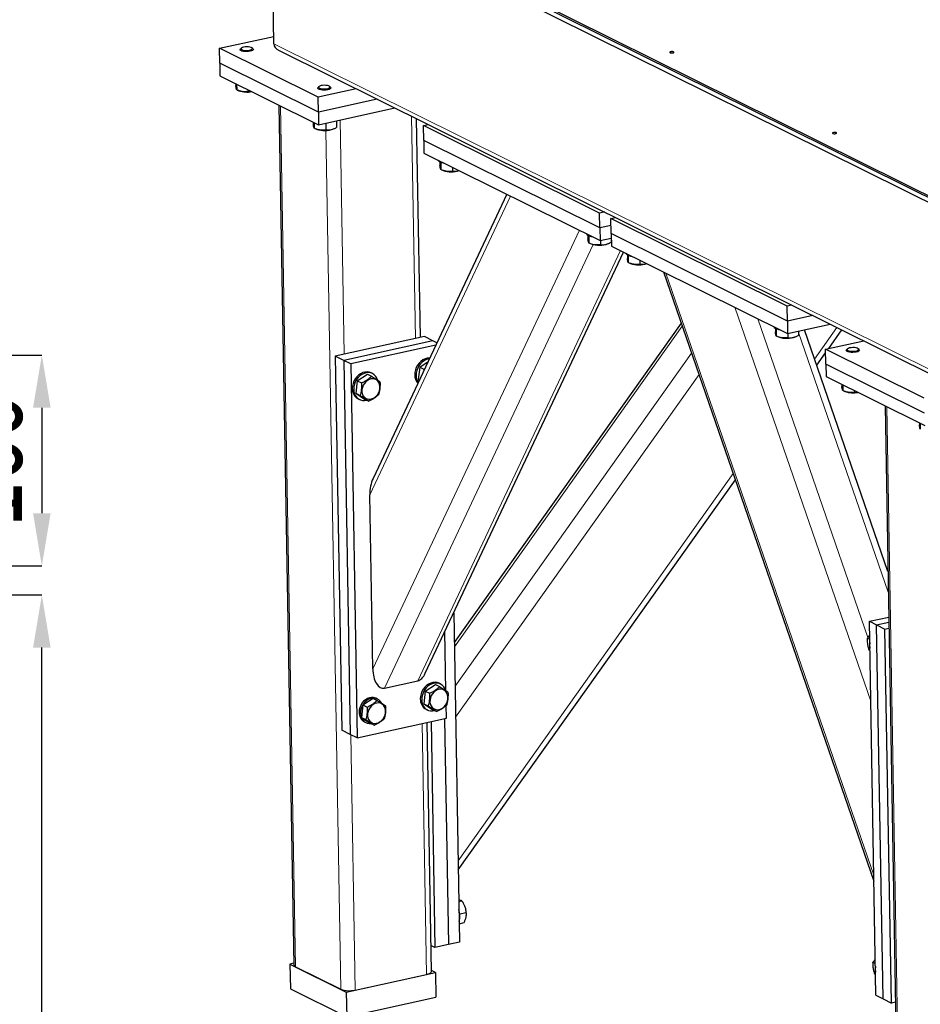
# Model space of a CAD drawing. Header units: millimetres. Extents: x 5 to 415, y 5 to 292.
# Tile 18 of 40: x 257 to 291, y 148 to 185. Entities that reach past the tile are written whole.
import ezdxf

# ---------------------------------------------------------------- set-up
doc = ezdxf.new("R2010")
doc.units = ezdxf.units.MM
doc.header["$PDSIZE"] = -1
doc.layers.add('COTES', color=1, linetype='Continuous')
doc.layers.add('TRAIT-FORT', color=4, linetype='Continuous', lineweight=25)
doc.styles.add('SLDTEXTSTYLE0', font='TXT', dxfattribs={"width": 0.75})
doc.dimstyles.new('SLDDIMSTYLE1', dxfattribs={"dimtxt": 3, "dimasz": 2, "dimexe": 0, "dimexo": 0.0625, "dimgap": 0.75, "dimtad": 1, "dimlfac": 20, "dimrnd": 1e-09, "dimzin": 12, "dimdsep": 46, "dimtxsty": 'SLDTEXTSTYLE0', "dimsah": 1, "dimcen": 0.09, "dimadec": 0, "dimazin": 3, "dimtfac": 1, "dimtofl": 0, "dimtmove": 0, "dimatfit": 3, "dimfxl": 1, "dimfrac": 2, "dimtolj": 1, "dimtzin": 12, "dimarcsym": 0})

# ---------------------------------------------------------------- blocks, each defined once
blk = doc.blocks.new('_D_25')
at = {"layer": 'COTES', "color": 0, "lineweight": -2, "transparency": 16777216}
for p, q in [((238.007, 163.04), (257.356, 163.04)), ((257.356, 128.54), (257.356, 161.04)), ((236.507, 126.54), (257.356, 126.54))]:
    blk.add_line(p, q, dxfattribs=at)
at = {"layer": 'COTES', "color": 0, "transparency": 16777216}
for points in [[(257.023, 161.04), (257.689, 161.04), (257.356, 163.04)], [(257.023, 128.54), (257.689, 128.54), (257.356, 126.54)]]:
    blk.add_solid(points, dxfattribs=at)
at = {"layer": 'Defpoints', "color": 0, "transparency": 16777216}
for p in [(237.944, 163.04), (257.356, 163.04), (236.444, 126.54)]:
    blk.add_point(p, dxfattribs=at)
at = {"layer": 'COTES', "color": 0, "transparency": 16777216, "insert": (253.606, 144.79), "char_height": 3, "attachment_point": 2, "rotation": 90, "style": 'SLDTEXTSTYLE0'}
blk.add_mtext('\\A1;730', dxfattribs=at)
blk = doc.blocks.new('_D_28')
at = {"layer": 'COTES', "color": 0, "lineweight": -2, "transparency": 16777216}
for p, q in [((242.507, 172.14), (257.356, 172.14)), ((257.356, 170.14), (257.356, 166.14)), ((238.007, 164.14), (257.356, 164.14))]:
    blk.add_line(p, q, dxfattribs=at)
at = {"layer": 'COTES', "color": 0, "transparency": 16777216}
for points in [[(257.023, 170.14), (257.689, 170.14), (257.356, 172.14)], [(257.023, 166.14), (257.689, 166.14), (257.356, 164.14)]]:
    blk.add_solid(points, dxfattribs=at)
at = {"layer": 'Defpoints', "color": 0, "transparency": 16777216}
for p in [(242.444, 172.14), (237.944, 164.14), (257.356, 164.14)]:
    blk.add_point(p, dxfattribs=at)
at = {"layer": 'COTES', "color": 0, "transparency": 16777216, "insert": (253.606, 168.14), "char_height": 3, "attachment_point": 2, "rotation": 90, "style": 'SLDTEXTSTYLE0'}
blk.add_mtext('\\A1;160', dxfattribs=at)

msp = doc.modelspace()

# ---------------------------------------------------------------- linework, layer by layer
at = {"lineweight": 18}
for p, q in [((266.15834, 183.94159), (291.28313, 171.469)), ((266.41116, 181.59449), (266.97953, 148.92908)), ((271.37946, 181.19649), (271.52613, 172.76676)), ((268.66762, 181.05758), (268.82225, 172.17054)), ((268.12325, 180.6613), (268.69015, 148.07989)), ((275.1341, 178.17287), (269.79497, 166.83135)), ((277.74446, 176.87702), (269.90975, 160.23434)), ((278.26814, 176.33004), (270.34658, 159.50287)), ((279.29837, 176.10562), (271.61403, 159.78235)), ((281.02649, 175.24773), (288.91201, 152.40885)), ((283.63685, 173.95188), (288.79722, 159.00585)), ((284.51184, 173.51752), (288.68613, 161.42747)), ((281.64559, 173.23941), (273.00201, 161.06728)), ((286.05808, 172.9895), (289.45948, 163.13802)), ((287.51291, 173.18743), (286.66204, 171.98922)), ((282.00039, 172.21179), (273.02794, 159.57655)), ((282.28071, 171.39989), (273.04844, 158.39875)), ((289.39767, 170.1834), (289.96603, 137.51799)), ((283.57715, 167.64499), (273.14321, 152.95163)), ((271.78033, 158.15722), (271.94585, 148.64448)), ((269.07339, 157.73654), (269.24196, 148.04826))]:
    msp.add_line(p, q, dxfattribs=at)
at = {"layer": 'TRAIT-FORT', "lineweight": 25}
for p, q in [((261.55221, 192.79848), (293.09184, 177.1414)), ((261.55345, 192.72753), (293.09307, 177.07045)), ((293.09636, 176.88126), (261.55674, 192.53834)), ((266.15834, 183.94159), (266.04755, 190.30898)), ((264.09398, 183.77638), (266.15332, 184.23047)), ((265.36277, 183.76307), (265.32938, 183.79173)), ((264.10386, 183.2088), (264.09398, 183.77638)), ((267.83597, 181.91876), (264.09398, 183.77638)), ((264.87842, 183.72693), (264.87867, 183.71274)), ((264.92541, 183.7847), (264.89304, 183.7549)), ((265.37859, 183.72144), (265.37835, 183.73563)), ((266.35179, 183.69236), (291.32987, 171.29259)), ((267.84585, 181.35118), (264.10386, 183.2088)), ((264.10386, 183.2088), (264.11209, 182.73581)), ((264.11209, 182.73581), (267.85408, 180.87819)), ((264.71094, 182.43853), (264.71229, 182.36115)), ((264.74271, 182.42275), (264.74653, 182.20313)), ((267.86554, 182.32514), (267.83317, 182.29534)), ((268.3029, 182.30351), (268.26951, 182.33217)), ((264.76944, 182.19323), (264.83039, 182.16768)), ((265.18648, 182.20246), (265.18756, 182.14033)), ((267.81856, 182.26737), (267.8188, 182.25318)), ((269.28215, 182.23765), (267.83597, 181.91876)), ((267.84585, 181.35118), (267.83597, 181.91876)), ((268.31873, 182.26188), (268.31848, 182.27607)), ((266.34986, 181.62493), (266.91757, 148.99665)), ((270.07688, 181.84313), (267.84585, 181.35118)), ((267.84585, 181.35118), (267.85408, 180.87819)), ((267.85408, 180.87819), (270.73915, 181.51436)), ((267.65108, 180.97897), (267.65242, 180.90159)), ((267.68285, 180.9632), (267.68667, 180.74357)), ((268.12323, 180.93754), (268.1277, 180.68077)), ((268.53011, 181.02726), (268.53448, 180.77599)), ((271.71349, 172.80807), (271.56918, 181.10231)), ((271.82972, 180.84483), (272.00846, 180.88424)), ((271.8396, 180.27725), (271.82972, 180.84483)), ((278.51185, 177.52765), (271.82972, 180.84483)), ((267.70958, 180.73367), (267.77053, 180.70812)), ((268.42073, 180.71943), (268.45979, 180.73743)), ((278.52172, 176.96007), (271.8396, 180.27725)), ((271.8396, 180.27725), (271.84783, 179.80426)), ((271.84783, 179.80426), (278.52995, 176.48708)), ((272.45256, 179.47145), (272.45493, 179.3353)), ((272.48433, 179.45557), (272.48917, 179.17728)), ((272.51208, 179.16739), (272.57303, 179.14183)), ((272.92753, 179.26827), (272.9302, 179.11448)), ((274.99306, 178.24289), (269.91754, 167.46135)), ((278.69058, 177.56706), (278.51185, 177.52765)), ((278.52172, 176.96007), (278.51185, 177.52765)), ((278.9395, 177.31535), (279.11824, 177.35476)), ((278.94938, 176.74777), (278.9395, 177.31535)), ((285.62163, 173.99817), (278.9395, 177.31535)), ((278.94406, 177.05319), (278.52172, 176.96007)), ((278.52172, 176.96007), (278.52995, 176.48708)), ((285.6315, 173.43059), (278.94938, 176.74777)), ((278.94938, 176.74777), (278.95761, 176.27478)), ((278.06554, 176.68502), (278.06791, 176.54887)), ((278.09732, 176.66914), (278.10216, 176.39085)), ((278.12506, 176.38096), (278.18602, 176.3554)), ((278.52995, 176.48708), (278.95229, 176.58021)), ((278.54038, 176.48938), (278.54319, 176.32805)), ((278.83622, 176.36672), (278.87528, 176.38472)), ((278.94726, 176.5791), (278.94997, 176.42327)), ((271.89959, 160.07013), (279.42002, 176.04523)), ((278.95761, 176.27478), (285.63973, 172.9576)), ((279.56234, 175.94198), (279.56471, 175.80583)), ((279.59411, 175.92609), (279.59895, 175.64781)), ((279.62186, 175.63791), (279.68281, 175.61235)), ((280.03731, 175.73879), (280.03998, 175.58501)), ((280.9368, 175.29226), (288.91595, 152.18218)), ((285.80036, 174.03758), (285.62163, 173.99817)), ((285.6315, 173.43059), (285.62163, 173.99817)), ((281.60702, 173.35111), (272.99919, 161.22932)), ((286.59509, 173.64306), (285.6315, 173.43059)), ((285.6315, 173.43059), (285.63973, 172.9576)), ((285.17532, 173.15555), (285.17769, 173.0194)), ((285.20709, 173.13966), (285.21194, 172.86138)), ((285.63973, 172.9576), (287.25736, 173.31429)), ((285.65016, 172.9599), (285.65297, 172.79857)), ((286.05704, 173.04962), (286.05975, 172.89379)), ((289.44575, 163.92674), (286.27902, 173.09857)), ((287.19945, 172.39152), (287.69903, 173.09504)), ((271.86412, 172.84128), (268.48426, 172.09601)), ((272.18486, 172.68206), (268.805, 171.93679)), ((272.18486, 172.68206), (271.86412, 172.84128)), ((272.33918, 172.60545), (272.18486, 172.68206)), ((285.23484, 172.85148), (285.2958, 172.82592)), ((285.94599, 172.83724), (285.98505, 172.85524)), ((287.08049, 172.36529), (288.52667, 172.68417)), ((272.29663, 172.51508), (269.07229, 171.8041)), ((286.7444, 171.7507), (287.08289, 172.22737)), ((290.82248, 170.50767), (287.08049, 172.36529)), ((287.09036, 171.7977), (287.08049, 172.36529)), ((287.86493, 172.31583), (287.86517, 172.30165)), ((287.91192, 172.37361), (287.87954, 172.3438)), ((288.34927, 172.35198), (288.31588, 172.38063)), ((288.3651, 172.31034), (288.36485, 172.32453)), ((268.805, 171.93679), (268.48426, 172.09601)), ((268.48426, 172.09601), (268.73115, 157.90644)), ((269.07229, 171.8041), (268.805, 171.93679)), ((268.805, 171.93679), (269.05189, 157.74721)), ((271.68639, 171.68393), (272.00453, 171.89459)), ((269.07229, 171.8041), (269.31918, 157.61453)), ((269.89374, 171.43602), (269.84028, 171.46256)), ((271.68639, 171.68393), (271.63169, 171.21121)), ((271.68639, 171.68393), (271.84664, 171.60437)), ((271.84664, 171.60437), (271.87459, 171.61857)), ((271.84664, 171.60437), (271.84701, 171.55997)), ((290.83235, 169.94008), (287.09036, 171.7977)), ((287.09036, 171.7977), (287.09859, 171.32472)), ((269.32049, 171.16224), (269.2658, 170.68952)), ((269.32049, 171.16224), (269.70388, 171.4161)), ((269.32049, 171.16224), (269.48074, 171.08269)), ((269.70388, 171.4161), (269.86412, 171.33655)), ((271.63169, 171.21121), (271.67314, 171.19063)), ((271.63169, 171.21121), (271.67062, 171.18529)), ((287.09859, 171.32472), (290.84058, 169.4671)), ((287.69745, 171.02743), (287.69879, 170.95005)), ((287.72922, 171.01166), (287.73304, 170.79203)), ((287.75595, 170.78214), (287.8169, 170.75658)), ((288.17299, 170.79136), (288.17407, 170.72923)), ((269.2658, 170.68952), (269.42604, 170.60997)), ((269.2658, 170.68952), (269.59449, 170.47066)), ((269.35117, 170.47728), (269.40463, 170.45075)), ((269.59449, 170.47066), (269.75474, 170.39111)), ((289.33636, 170.21383), (289.90408, 137.58556)), ((290.63758, 169.56787), (290.63893, 169.49049)), ((290.66935, 169.5521), (290.67317, 169.33247)), ((273.14923, 152.60561), (283.65951, 167.40647)), ((269.90975, 160.23434), (269.79497, 166.83135)), ((272.97944, 162.36399), (273.19683, 149.86993)), ((288.74446, 162.03833), (289.4758, 162.19959)), ((288.99135, 147.84875), (288.74446, 162.03833)), ((288.74446, 162.03833), (289.01175, 161.90564)), ((289.01175, 161.90564), (289.47913, 162.0087)), ((289.25864, 147.71607), (289.01175, 161.90564)), ((289.01175, 161.90564), (289.33249, 161.74642)), ((289.33249, 161.74642), (289.48311, 161.77963)), ((272.68083, 159.40585), (272.64184, 161.64685)), ((288.75647, 161.34829), (288.66493, 161.39373)), ((289.57938, 147.55684), (289.33249, 161.74642)), ((288.76366, 160.93472), (288.7356, 160.94865)), ((270.34658, 159.50287), (271.61403, 159.78235)), ((271.90036, 159.38629), (272.28375, 159.64016)), ((272.28375, 159.64016), (272.444, 159.56061)), ((272.47361, 159.66008), (272.42016, 159.68661)), ((271.90036, 159.38629), (271.84567, 158.91357)), ((271.90036, 159.38629), (272.06061, 159.30674)), ((269.53446, 158.86461), (269.47977, 158.39189)), ((269.53446, 158.86461), (269.91785, 159.11847)), ((269.53446, 158.86461), (269.69471, 158.78505)), ((269.91785, 159.11847), (270.0781, 159.03892)), ((270.08548, 159.0936), (270.03202, 159.12014)), ((271.84567, 158.91357), (272.00592, 158.83402)), ((271.84567, 158.91357), (272.17436, 158.69472)), ((272.69904, 158.3598), (272.69059, 158.84512)), ((269.47977, 158.39189), (269.64002, 158.31233)), ((269.47977, 158.39189), (269.80846, 158.17303)), ((271.93104, 158.70134), (271.9845, 158.6748)), ((272.17436, 158.69472), (272.33461, 158.61517)), ((269.31918, 157.61453), (272.69904, 158.3598)), ((269.58737, 158.22444), (269.64083, 158.1979)), ((269.80846, 158.17303), (269.96871, 158.09348)), ((272.13196, 148.75759), (271.96769, 158.19853)), ((272.11832, 158.23175), (272.26737, 149.66498)), ((272.62529, 158.34354), (272.77435, 149.77677)), ((269.05189, 157.74721), (268.73115, 157.90644)), ((269.31918, 157.61453), (269.05189, 157.74721)), ((273.17004, 151.41009), (273.28472, 151.43538)), ((273.20678, 150.93719), (273.45543, 150.99202)), ((273.18473, 150.5658), (273.36814, 150.60624)), ((273.19683, 149.86993), (272.77435, 149.77677)), ((272.26737, 149.66498), (272.11485, 149.74069)), ((272.77435, 149.77677), (272.26737, 149.66498)), ((266.91632, 149.06845), (266.7657, 149.03523)), ((288.97044, 149.05066), (288.87891, 149.0961)), ((266.7657, 149.03523), (266.78216, 148.08926)), ((266.7657, 149.03523), (268.90398, 147.97374)), ((266.97953, 148.92908), (268.69015, 148.07989)), ((268.90398, 147.97374), (272.28383, 148.71901)), ((272.28383, 148.71901), (272.13131, 148.79472)), ((272.28383, 148.71901), (272.30029, 147.77303)), ((269.24196, 148.04826), (271.94585, 148.64448)), ((288.97764, 148.63709), (288.94957, 148.65102)), ((266.78216, 148.08926), (268.92044, 147.02777)), ((268.90398, 147.97374), (268.92044, 147.02777)), ((268.92044, 147.02777), (272.30029, 147.77303)), ((288.99135, 147.84875), (289.25864, 147.71607)), ((289.25864, 147.71607), (289.57938, 147.55684)), ((289.73, 147.59005), (289.57938, 147.55684))]:
    msp.add_line(p, q, dxfattribs=at)
at = {"layer": 'TRAIT-FORT', "lineweight": 25, "flags": 128}
for points in [[(265.34226, 183.77259), (265.32831, 183.79263), (265.29654, 183.81016), (265.24978, 183.82363), (265.19219, 183.83183), (265.12887, 183.83404), (265.06546, 183.83006), (265.00759, 183.82024), (264.9604, 183.80547), (264.92809, 183.78704), (264.91352, 183.7666), (264.91799, 183.74596), (264.94111, 183.72696), (264.98081, 183.71129), (265.03358, 183.70033), (265.09472, 183.69507), (265.1588, 183.69597), (265.22012, 183.70294), (265.27324, 183.71537), (265.31344, 183.73216), (265.33715, 183.75182), (265.34226, 183.77259)], [(265.37774, 183.74081), (265.3732, 183.71874), (265.3505, 183.6976), (265.31133, 183.67896), (265.25859, 183.66419), (265.1962, 183.6544), (265.12877, 183.65032), (265.06132, 183.65223), (264.99884, 183.66002), (264.94597, 183.67308), (264.90662, 183.69046), (264.88373, 183.71087), (264.87897, 183.73279), (264.89272, 183.75461), (264.89304, 183.7549)], [(265.36277, 183.76307), (265.36379, 183.76218), (265.37774, 183.74081)], [(281.31906, 183.63995), (281.29754, 183.64694), (281.26902, 183.6506), (281.23782, 183.65037), (281.20869, 183.64628), (281.18608, 183.63896), (281.17342, 183.62952), (281.17264, 183.6194), (281.18386, 183.61014), (281.20537, 183.60315), (281.2339, 183.5995), (281.2651, 183.59973), (281.29422, 183.60382), (281.31684, 183.61114), (281.3295, 183.62058), (281.33028, 183.63069), (281.31906, 183.63995)], [(268.31788, 182.28126), (268.31334, 182.25918), (268.29064, 182.23804), (268.25147, 182.2194), (268.19873, 182.20463), (268.13633, 182.19484), (268.06891, 182.19076), (268.00145, 182.19268), (267.93897, 182.20046), (267.8861, 182.21352), (267.84676, 182.2309), (267.82386, 182.25131), (267.81911, 182.27324), (267.83286, 182.29505), (267.83317, 182.29534)], [(268.28239, 182.31303), (268.26844, 182.33307), (268.23668, 182.3506), (268.18992, 182.36407), (268.13232, 182.37227), (268.06901, 182.37448), (268.0056, 182.3705), (267.94773, 182.36068), (267.90054, 182.34591), (267.86822, 182.32748), (267.85366, 182.30704), (267.85813, 182.2864), (267.88124, 182.2674), (267.92095, 182.25173), (267.97371, 182.24078), (268.03485, 182.23551), (268.09893, 182.23641), (268.16026, 182.24338), (268.21338, 182.25582), (268.25358, 182.27261), (268.27728, 182.29226), (268.28239, 182.31303)], [(268.3029, 182.30351), (268.30392, 182.30262), (268.31788, 182.28126)], [(287.48799, 180.57753), (287.46648, 180.58452), (287.43795, 180.58818), (287.40675, 180.58795), (287.37763, 180.58386), (287.35502, 180.57654), (287.34236, 180.5671), (287.34158, 180.55698), (287.3528, 180.54772), (287.37431, 180.54073), (287.40284, 180.53708), (287.43404, 180.53731), (287.46316, 180.5414), (287.48577, 180.54872), (287.49843, 180.55816), (287.49921, 180.56827), (287.48799, 180.57753)], [(272.39318, 179.53353), (272.3944, 179.52975), (272.41424, 179.49995), (272.45131, 179.47218), (272.50428, 179.44744), (272.57122, 179.42663), (272.63652, 179.41273)], [(278.00616, 176.7471), (278.00738, 176.74332), (278.02722, 176.71352), (278.0643, 176.68575), (278.11726, 176.66101), (278.18421, 176.6402), (278.24951, 176.6263)], [(279.50296, 176.00406), (279.50418, 176.00027), (279.52402, 175.97047), (279.56109, 175.9427), (279.61406, 175.91796), (279.681, 175.89715), (279.7463, 175.88325)], [(285.11594, 173.21762), (285.11716, 173.21384), (285.137, 173.18404), (285.17408, 173.15627), (285.22704, 173.13153), (285.29399, 173.11072), (285.35929, 173.09682)], [(288.36425, 172.32972), (288.35971, 172.30765), (288.33701, 172.2865), (288.29784, 172.26786), (288.2451, 172.2531), (288.1827, 172.24331), (288.11528, 172.23922), (288.04782, 172.24114), (287.98534, 172.24892), (287.93247, 172.26199), (287.89313, 172.27937), (287.87023, 172.29978), (287.86548, 172.3217), (287.87923, 172.34351), (287.87954, 172.3438)], [(288.32876, 172.36149), (288.31481, 172.38153), (288.28305, 172.39907), (288.23629, 172.41253), (288.17869, 172.42073), (288.11538, 172.42294), (288.05197, 172.41896), (287.9941, 172.40915), (287.94691, 172.39437), (287.91459, 172.37594), (287.90003, 172.3555), (287.9045, 172.33487), (287.92761, 172.31587), (287.96732, 172.30019), (288.02008, 172.28924), (288.08122, 172.28397), (288.1453, 172.28487), (288.20663, 172.29184), (288.25975, 172.30428), (288.29995, 172.32107), (288.32366, 172.34072), (288.32876, 172.36149)], [(288.34927, 172.35198), (288.35029, 172.35108), (288.36425, 172.32972)], [(272.06418, 172.02129), (272.05621, 172.02165), (271.97343, 172.01597), (271.89027, 171.99343), (271.80941, 171.95476), (271.73343, 171.90121), (271.66479, 171.83449), (271.60569, 171.75675), (271.55803, 171.67049), (271.52335, 171.57848), (271.50275, 171.48368), (271.49689, 171.38913)], [(272.05077, 171.9928), (272.02689, 171.98943), (271.94373, 171.96689), (271.86286, 171.92823), (271.78689, 171.87467), (271.71825, 171.80795), (271.65915, 171.73022), (271.61149, 171.64396), (271.5768, 171.55195), (271.5562, 171.45714), (271.55035, 171.3626)], [(269.84028, 171.46256), (269.77005, 171.48861), (269.69031, 171.49996), (269.60753, 171.49428), (269.52437, 171.47174), (269.44351, 171.43307), (269.36753, 171.37952), (269.29889, 171.3128), (269.23979, 171.23507), (269.19214, 171.14881), (269.15745, 171.0568), (269.13685, 170.96199), (269.131, 170.86745)], [(270.08979, 171.19721), (270.06396, 171.26145), (270.01984, 171.3321), (269.9638, 171.39026), (269.89765, 171.43405), (269.82351, 171.46207), (269.74377, 171.47343), (269.66099, 171.46774), (269.57783, 171.4452), (269.49696, 171.40654), (269.42099, 171.35298), (269.35235, 171.28627), (269.29325, 171.20853), (269.24559, 171.12227), (269.21091, 171.03026), (269.1903, 170.93546), (269.18445, 170.84091)], [(270.04437, 171.19563), (269.9836, 171.22553), (269.91639, 171.23903), (269.84568, 171.23555), (269.77456, 171.21525), (269.70613, 171.179), (269.6434, 171.1284), (269.58909, 171.06565), (269.54559, 170.9935), (269.51479, 170.9151), (269.49804, 170.83387), (269.49608, 170.75337), (269.50898, 170.67712), (269.53619, 170.60845), (269.57652, 170.55035), (269.62819, 170.50537), (269.68897, 170.47548), (269.75618, 170.46198), (269.82689, 170.46545), (269.89801, 170.48576), (269.96643, 170.522), (270.02917, 170.57261), (270.08347, 170.63536), (270.12698, 170.70751), (270.15777, 170.78591), (270.17452, 170.86713), (270.17649, 170.94763), (270.16358, 171.02388), (270.13637, 171.09256), (270.09605, 171.15065), (270.04437, 171.19563)], [(269.18445, 170.84091), (269.19354, 170.74966), (269.21727, 170.66463), (269.25488, 170.58856), (269.30516, 170.5239), (269.36651, 170.47272), (269.43693, 170.43666), (269.51418, 170.4169), (269.59577, 170.41405), (269.67908, 170.42822), (269.67966, 170.42838)], [(288.75834, 161.24074), (288.75556, 161.22276), (288.74971, 161.12821)], [(288.74971, 161.12821), (288.7588, 161.03696), (288.76217, 161.02033)], [(272.42016, 159.68661), (272.34992, 159.71267), (272.27018, 159.72402), (272.1874, 159.71834), (272.10424, 159.6958), (272.02338, 159.65713), (271.94741, 159.60358), (271.87877, 159.53686), (271.81967, 159.45912), (271.77201, 159.37286), (271.73732, 159.28085), (271.71672, 159.18605), (271.71087, 159.0915)], [(272.66967, 159.42127), (272.64383, 159.48551), (272.59971, 159.55616), (272.54367, 159.61432), (272.47752, 159.65811), (272.40338, 159.68613), (272.32364, 159.69748), (272.24086, 159.6918), (272.1577, 159.66926), (272.07684, 159.63059), (272.00086, 159.57704), (271.93222, 159.51032), (271.87312, 159.43258), (271.82546, 159.34632), (271.79078, 159.25431), (271.77018, 159.15951), (271.76432, 159.06497)], [(270.03202, 159.12014), (270.01381, 159.12849), (269.9401, 159.14973), (269.86168, 159.15372), (269.78138, 159.14031), (269.7021, 159.10998), (269.62671, 159.06383), (269.55793, 159.00354), (269.49826, 158.93127), (269.44984, 158.84964), (269.41442, 158.7616), (269.39329, 158.67033), (269.38722, 158.57913)], [(272.62424, 159.41969), (272.56347, 159.44958), (272.49626, 159.46309), (272.42555, 159.45961), (272.35443, 159.4393), (272.286, 159.40306), (272.22327, 159.35245), (272.16896, 159.28971), (272.12546, 159.21755), (272.09466, 159.13915), (272.07792, 159.05793), (272.07595, 158.97743), (272.08886, 158.90118), (272.11606, 158.8325), (272.15639, 158.77441), (272.20807, 158.72943), (272.26884, 158.69954), (272.33605, 158.68603), (272.40676, 158.68951), (272.47788, 158.70982), (272.54631, 158.74606), (272.60904, 158.79666), (272.66335, 158.85941), (272.70685, 158.93156), (272.73765, 159.00997), (272.75439, 159.09119), (272.75636, 159.17169), (272.74345, 159.24794), (272.71624, 159.31661), (272.67592, 159.37471), (272.62424, 159.41969)], [(270.23419, 158.94662), (270.19016, 159.01136), (270.1336, 159.06422), (270.06727, 159.10195), (269.99356, 159.12319), (269.91514, 159.12718), (269.83483, 159.11377), (269.75555, 159.08344), (269.68016, 159.0373), (269.61139, 158.977), (269.55171, 158.90473), (269.50329, 158.8231), (269.46788, 158.73506), (269.44675, 158.64379), (269.44067, 158.55259)], [(270.25834, 158.898), (270.19757, 158.92789), (270.13036, 158.9414), (270.05965, 158.93792), (269.98853, 158.91762), (269.9201, 158.88137), (269.85737, 158.83077), (269.80306, 158.76802), (269.75956, 158.69587), (269.72876, 158.61746), (269.71202, 158.53624), (269.71005, 158.45574), (269.72296, 158.37949), (269.75017, 158.31082), (269.79049, 158.25272), (269.84217, 158.20774), (269.90294, 158.17785), (269.97015, 158.16434), (270.04086, 158.16782), (270.11198, 158.18813), (270.18041, 158.22437), (270.24314, 158.27498), (270.29745, 158.33773), (270.34095, 158.40988), (270.37175, 158.48828), (270.38849, 158.5695), (270.39046, 158.65), (270.37755, 158.72625), (270.35035, 158.79493), (270.31002, 158.85302), (270.25834, 158.898)], [(271.76432, 159.06497), (271.77341, 158.97371), (271.79714, 158.88869), (271.83475, 158.81262), (271.88504, 158.74795), (271.94638, 158.69677), (272.01681, 158.66072), (272.09406, 158.64095), (272.17564, 158.63811), (272.25895, 158.65228), (272.25954, 158.65244)], [(269.44067, 158.55259), (269.44987, 158.46476), (269.474, 158.38348), (269.51219, 158.31167), (269.56307, 158.25193), (269.6248, 158.20643), (269.69514, 158.17681), (269.77155, 158.16414), (269.82402, 158.16531)], [(271.94585, 148.64448), (272.00768, 148.66106), (272.05891, 148.68108), (272.09759, 148.70377), (272.12221, 148.72827), (272.13184, 148.75362), (272.13196, 148.75759)], [(288.97231, 148.94311), (288.96954, 148.92512), (288.96368, 148.83058)], [(288.96368, 148.83058), (288.97277, 148.73932), (288.97615, 148.7227)]]:
    msp.add_lwpolyline(points, dxfattribs=at)
at = {"layer": 'TRAIT-FORT', "lineweight": 25}
for centre, radius, start, end in [((265.14128, 183.11553), 0.99753, 251.841043, 280.496049), ((268.08006, 181.60854), 0.95214, 251.028991, 290.964646), ((272.88484, 180.06766), 0.97693, 251.387111, 288.078468), ((278.49555, 177.25583), 0.95214, 251.028991, 290.964646), ((279.99462, 176.53819), 0.97693, 251.387111, 288.078468), ((285.60533, 173.72635), 0.95214, 251.028991, 290.964646), ((271.96118, 171.38443), 0.46431, 179.419141, 222.239251), ((272.02925, 171.36058), 0.47891, 179.758333, 213.348535), ((269.55815, 170.85129), 0.42746, 177.833653, 241.039191), ((288.12778, 171.70443), 0.99753, 251.841043, 280.496049), ((272.13802, 159.07534), 0.42746, 177.833653, 241.039191), ((269.77372, 158.56342), 0.38682, 177.671541, 241.201303), ((272.41496, 150.8637), 0.79683, 344.611469, 17.382167), ((267.00522, 149.01484), 0.08952, 191.719157, 253.316885), ((269.0194, 148.99483), 0.97238, 250.208624, 283.231636)]:
    msp.add_arc(centre, radius, start, end, dxfattribs=at)
for centre, major_axis, ratio, start_param, end_param in [((266.5722, 183.91787), (0.41246, -0.05052), 0.67948748, 3.23655831, 4.23382672), ((270.21745, 166.92451), (0.04464, 0.82956), 0.50672656, 0.89454209, 1.7105541), ((270.33223, 160.3275), (0.04464, 0.82956), 0.50672656, 1.7105541, 3.28135043), ((271.59968, 160.60698), (0.04464, 0.82956), 0.50672656, 3.28135043, 4.03613474)]:
    msp.add_ellipse(centre, major_axis=major_axis, ratio=ratio, start_param=start_param, end_param=end_param, dxfattribs=at)
for points, knots in [([(264.74653, 182.20313), (264.74243, 182.20887), (264.73563, 182.21836), (264.72514, 182.26879), (264.71782, 182.31774), (264.71352, 182.35151), (264.71229, 182.36115)], [0, 0, 0, 0, 0.38554949, 0.63764185, 0.89654625, 1, 1, 1, 1]), ([(265.18756, 182.14033), (265.14947, 182.13541), (265.07244, 182.12546), (264.95792, 182.13412), (264.84812, 182.16098), (264.7806, 182.18899), (264.74653, 182.20313)], [0, 0, 0, 0, 0.26460494, 0.53494775, 0.76534313, 1, 1, 1, 1]), ([(265.18756, 182.14033), (265.22293, 182.1367), (265.26366, 182.13253), (265.30559, 182.13965), (265.31111, 182.14059)], [0, 0, 0, 0, 0.8683954, 1, 1, 1, 1]), ([(267.68667, 180.74357), (267.68256, 180.74931), (267.67577, 180.7588), (267.66528, 180.80923), (267.65796, 180.85818), (267.65365, 180.89195), (267.65242, 180.90159)], [0, 0, 0, 0, 0.38554949, 0.63764185, 0.89654625, 1, 1, 1, 1]), ([(268.1277, 180.68077), (268.0896, 180.67585), (268.01258, 180.6659), (267.89805, 180.67456), (267.78825, 180.70142), (267.72074, 180.72944), (267.68667, 180.74357)], [0, 0, 0, 0, 0.26460494, 0.53494775, 0.76534313, 1, 1, 1, 1]), ([(268.1277, 180.68077), (268.16318, 180.67866), (268.23493, 180.6744), (268.34081, 180.69149), (268.44171, 180.72641), (268.50337, 180.75936), (268.53448, 180.77599)], [0, 0, 0, 0, 0.26460494, 0.53494775, 0.76534313, 1, 1, 1, 1]), ([(272.48917, 179.17728), (272.48507, 179.18302), (272.47827, 179.19251), (272.46778, 179.24295), (272.46046, 179.29189), (272.45616, 179.32566), (272.45493, 179.3353)], [0, 0, 0, 0, 0.38554949, 0.63764185, 0.89654625, 1, 1, 1, 1]), ([(272.9302, 179.11448), (272.8921, 179.10956), (272.81508, 179.09961), (272.70056, 179.10827), (272.59076, 179.13514), (272.52324, 179.16315), (272.48917, 179.17728)], [0, 0, 0, 0, 0.26460494, 0.53494775, 0.76534313, 1, 1, 1, 1]), ([(272.9302, 179.11448), (272.96566, 179.11262), (273.03735, 179.10885), (273.12317, 179.11976), (273.17138, 179.13744), (273.1827, 179.14159)], [0, 0, 0, 0, 0.42818484, 0.86565473, 1, 1, 1, 1]), ([(278.10216, 176.39085), (278.09805, 176.39659), (278.09126, 176.40608), (278.08077, 176.45652), (278.07345, 176.50546), (278.06914, 176.53923), (278.06791, 176.54887)], [0, 0, 0, 0, 0.38554949, 0.63764185, 0.89654625, 1, 1, 1, 1]), ([(278.54319, 176.32805), (278.50509, 176.32313), (278.42807, 176.31318), (278.31354, 176.32184), (278.20374, 176.34871), (278.13622, 176.37672), (278.10216, 176.39085)], [0, 0, 0, 0, 0.26460494, 0.53494775, 0.76534313, 1, 1, 1, 1]), ([(278.54319, 176.32805), (278.57867, 176.32595), (278.65042, 176.32169), (278.7563, 176.33877), (278.8572, 176.37369), (278.91886, 176.40665), (278.94997, 176.42327)], [0, 0, 0, 0, 0.26460494, 0.53494775, 0.76534313, 1, 1, 1, 1]), ([(279.59895, 175.64781), (279.59485, 175.65354), (279.58805, 175.66304), (279.57756, 175.71347), (279.57024, 175.76241), (279.56594, 175.79618), (279.56471, 175.80583)], [0, 0, 0, 0, 0.38554949, 0.63764185, 0.89654625, 1, 1, 1, 1]), ([(280.03998, 175.58501), (280.00188, 175.58008), (279.92486, 175.57014), (279.81034, 175.57879), (279.70054, 175.60566), (279.63302, 175.63367), (279.59895, 175.64781)], [0, 0, 0, 0, 0.26460494, 0.53494775, 0.76534313, 1, 1, 1, 1]), ([(280.03998, 175.58501), (280.07544, 175.58314), (280.14713, 175.57937), (280.23295, 175.59029), (280.28116, 175.60796), (280.29248, 175.61211)], [0, 0, 0, 0, 0.42818484, 0.86565473, 1, 1, 1, 1]), ([(285.21194, 172.86138), (285.20783, 172.86711), (285.20104, 172.87661), (285.19055, 172.92704), (285.18323, 172.97598), (285.17892, 173.00975), (285.17769, 173.0194)], [0, 0, 0, 0, 0.38554949, 0.63764185, 0.89654625, 1, 1, 1, 1]), ([(285.65297, 172.79857), (285.61487, 172.79365), (285.53785, 172.78371), (285.42332, 172.79236), (285.31352, 172.81923), (285.246, 172.84724), (285.21194, 172.86138)], [0, 0, 0, 0, 0.26460494, 0.53494775, 0.76534313, 1, 1, 1, 1]), ([(285.65297, 172.79857), (285.68845, 172.79647), (285.76019, 172.79221), (285.86608, 172.80929), (285.96698, 172.84421), (286.02864, 172.87717), (286.05975, 172.89379)], [0, 0, 0, 0, 0.26460494, 0.53494775, 0.76534313, 1, 1, 1, 1]), ([(269.48074, 171.08269), (269.51987, 171.10181), (269.59899, 171.14047), (269.703, 171.20432), (269.79192, 171.27057), (269.83991, 171.31442), (269.86412, 171.33655)], [0, 0, 0, 0, 0.264604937, 0.534947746, 0.765343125, 1, 1, 1, 1]), ([(269.86412, 171.33655), (269.91406, 171.30468), (269.99666, 171.25196), (270.09573, 171.18578), (270.15389, 171.14548), (270.18417, 171.12387), (270.19282, 171.1177)], [0, 0, 0, 0, 0.38554949, 0.63764185, 0.89654625, 1, 1, 1, 1]), ([(270.13813, 170.64498), (270.14873, 170.6831), (270.17018, 170.76016), (270.18873, 170.88091), (270.19596, 171.00155), (270.19387, 171.07875), (270.19282, 171.1177)], [0, 0, 0, 0, 0.26460494, 0.53494775, 0.76534313, 1, 1, 1, 1]), ([(269.48074, 171.08269), (269.48185, 171.03875), (269.4841, 170.94992), (269.47422, 170.82487), (269.45426, 170.71055), (269.43551, 170.6437), (269.42604, 170.60997)], [0, 0, 0, 0, 0.26460494, 0.53494775, 0.76534313, 1, 1, 1, 1]), ([(287.73304, 170.79203), (287.72893, 170.79777), (287.72214, 170.80726), (287.71165, 170.85769), (287.70433, 170.90664), (287.70002, 170.94041), (287.69879, 170.95005)], [0, 0, 0, 0, 0.38554949, 0.63764185, 0.89654625, 1, 1, 1, 1]), ([(288.17407, 170.72923), (288.13597, 170.72431), (288.05895, 170.71436), (287.94442, 170.72302), (287.83462, 170.74989), (287.76711, 170.7779), (287.73304, 170.79203)], [0, 0, 0, 0, 0.26460494, 0.53494775, 0.76534313, 1, 1, 1, 1]), ([(288.17407, 170.72923), (288.20944, 170.72561), (288.25017, 170.72143), (288.2921, 170.72855), (288.29762, 170.72949)], [0, 0, 0, 0, 0.8683954, 1, 1, 1, 1]), ([(269.42604, 170.60997), (269.47598, 170.57809), (269.55858, 170.52537), (269.65765, 170.4592), (269.71581, 170.41889), (269.74609, 170.39728), (269.75474, 170.39111)], [0, 0, 0, 0, 0.38554949, 0.63764185, 0.89654625, 1, 1, 1, 1]), ([(270.13813, 170.64498), (270.11071, 170.62003), (270.05529, 170.56961), (269.95995, 170.50146), (269.85831, 170.44152), (269.78947, 170.40802), (269.75474, 170.39111)], [0, 0, 0, 0, 0.26460494, 0.53494775, 0.76534313, 1, 1, 1, 1]), ([(290.67317, 169.33247), (290.66907, 169.33821), (290.66227, 169.3477), (290.65178, 169.39814), (290.64446, 169.44708), (290.64016, 169.48085), (290.63893, 169.49049)], [0, 0, 0, 0, 0.38554949, 0.63764185, 0.89654625, 1, 1, 1, 1]), ([(288.75344, 161.52247), (288.73155, 161.49307), (288.69986, 161.4505), (288.67319, 161.40715), (288.66493, 161.39373)], [0, 0, 0, 0, 0.69057888, 1, 1, 1, 1]), ([(288.7356, 160.94865), (288.7236, 160.99019), (288.69935, 161.07417), (288.67665, 161.19203), (288.66545, 161.29949), (288.66511, 161.36213), (288.66493, 161.39373)], [0, 0, 0, 0, 0.26460494, 0.53494775, 0.76534313, 1, 1, 1, 1]), ([(272.06061, 159.30674), (272.09975, 159.32587), (272.17887, 159.36453), (272.28287, 159.42838), (272.37179, 159.49463), (272.41978, 159.53848), (272.444, 159.56061)], [0, 0, 0, 0, 0.264604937, 0.534947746, 0.765343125, 1, 1, 1, 1]), ([(272.444, 159.56061), (272.49394, 159.52873), (272.57653, 159.47602), (272.6756, 159.40984), (272.73377, 159.36953), (272.76405, 159.34792), (272.77269, 159.34175)], [0, 0, 0, 0, 0.38554949, 0.63764185, 0.89654625, 1, 1, 1, 1]), ([(272.06061, 159.30674), (272.06172, 159.2628), (272.06398, 159.17397), (272.05409, 159.04893), (272.03414, 158.9346), (272.01538, 158.86775), (272.00592, 158.83402)], [0, 0, 0, 0, 0.26460494, 0.53494775, 0.76534313, 1, 1, 1, 1]), ([(272.718, 158.86903), (272.72861, 158.90715), (272.75005, 158.98422), (272.76861, 159.10496), (272.77584, 159.2256), (272.77375, 159.3028), (272.77269, 159.34175)], [0, 0, 0, 0, 0.26460494, 0.53494775, 0.76534313, 1, 1, 1, 1]), ([(269.69471, 158.78505), (269.69582, 158.74112), (269.69808, 158.65229), (269.68819, 158.52724), (269.66824, 158.41291), (269.64948, 158.34607), (269.64002, 158.31233)], [0, 0, 0, 0, 0.26460494, 0.53494775, 0.76534313, 1, 1, 1, 1]), ([(269.69471, 158.78505), (269.73385, 158.80418), (269.81297, 158.84284), (269.91698, 158.90669), (270.00589, 158.97294), (270.05388, 159.01679), (270.0781, 159.03892)], [0, 0, 0, 0, 0.264604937, 0.534947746, 0.765343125, 1, 1, 1, 1]), ([(270.0781, 159.03892), (270.12804, 159.00705), (270.21063, 158.95433), (270.3097, 158.88815), (270.36787, 158.84784), (270.39815, 158.82624), (270.40679, 158.82007)], [0, 0, 0, 0, 0.38554949, 0.63764185, 0.89654625, 1, 1, 1, 1]), ([(270.3521, 158.34735), (270.36271, 158.38547), (270.38415, 158.46253), (270.40271, 158.58328), (270.40994, 158.70392), (270.40785, 158.78111), (270.40679, 158.82007)], [0, 0, 0, 0, 0.26460494, 0.53494775, 0.76534313, 1, 1, 1, 1]), ([(272.00592, 158.83402), (272.05586, 158.80215), (272.13845, 158.74943), (272.23752, 158.68325), (272.29569, 158.64295), (272.32597, 158.62134), (272.33461, 158.61517)], [0, 0, 0, 0, 0.38554949, 0.63764185, 0.89654625, 1, 1, 1, 1]), ([(272.718, 158.86903), (272.69058, 158.84409), (272.63516, 158.79366), (272.53982, 158.72551), (272.43818, 158.66558), (272.36934, 158.63207), (272.33461, 158.61517)], [0, 0, 0, 0, 0.26460494, 0.53494775, 0.76534313, 1, 1, 1, 1]), ([(269.64002, 158.31233), (269.68996, 158.28046), (269.77255, 158.22774), (269.87162, 158.16157), (269.92979, 158.12126), (269.96007, 158.09965), (269.96871, 158.09348)], [0, 0, 0, 0, 0.38554949, 0.63764185, 0.89654625, 1, 1, 1, 1]), ([(270.3521, 158.34735), (270.32468, 158.3224), (270.26926, 158.27198), (270.17392, 158.20382), (270.07228, 158.14389), (270.00345, 158.11039), (269.96871, 158.09348)], [0, 0, 0, 0, 0.26460494, 0.53494775, 0.76534313, 1, 1, 1, 1]), ([(273.16892, 151.47419), (273.1785, 151.47258), (273.21095, 151.46712), (273.24973, 151.4539), (273.27299, 151.44159), (273.28472, 151.43538)], [0, 0, 0, 0, 0.17175277, 0.58208157, 1, 1, 1, 1]), ([(273.45543, 150.99202), (273.44654, 151.05126), (273.43185, 151.14923), (273.37777, 151.28411), (273.32798, 151.3719), (273.29433, 151.42128), (273.28472, 151.43538)], [0, 0, 0, 0, 0.385549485, 0.637641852, 0.896546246, 1, 1, 1, 1]), ([(273.36814, 150.60624), (273.38498, 150.64177), (273.41903, 150.71359), (273.44857, 150.81539), (273.46021, 150.90905), (273.45703, 150.96419), (273.45543, 150.99202)], [0, 0, 0, 0, 0.26460494, 0.53494775, 0.76534313, 1, 1, 1, 1]), ([(288.96741, 149.22484), (288.94552, 149.19544), (288.91383, 149.15287), (288.88716, 149.10951), (288.87891, 149.0961)], [0, 0, 0, 0, 0.69057888, 1, 1, 1, 1]), ([(288.94957, 148.65102), (288.93758, 148.69256), (288.91333, 148.77654), (288.89062, 148.8944), (288.87942, 149.00186), (288.87908, 149.06449), (288.87891, 149.0961)], [0, 0, 0, 0, 0.26460494, 0.53494775, 0.76534313, 1, 1, 1, 1])]:
    msp.add_open_spline(points, degree=3, knots=knots, dxfattribs=at)

# ---------------------------------------------------------------- dimensions: what is measured, and where the dimension line sits
at = {"layer": 'COTES'}
for base, p1, p2, picture, middle in [((257.35604, 164.13966), (242.44413, 172.13966), (237.94413, 164.13966), '_D_28', (257.35604, 168.13966)), ((257.35604, 163.03966), (236.44413, 126.53966), (237.94413, 163.03966), '_D_25', (257.35604, 144.78966))]:
    dim = msp.add_linear_dim(base=base, p1=p1, p2=p2, angle=90, dimstyle='SLDDIMSTYLE1', dxfattribs=at)
    dim.commit()
    dim.dimension.update_dxf_attribs({"geometry": picture, "text_midpoint": middle, "dimtype": 160})

doc.saveas('drawing.dxf')
